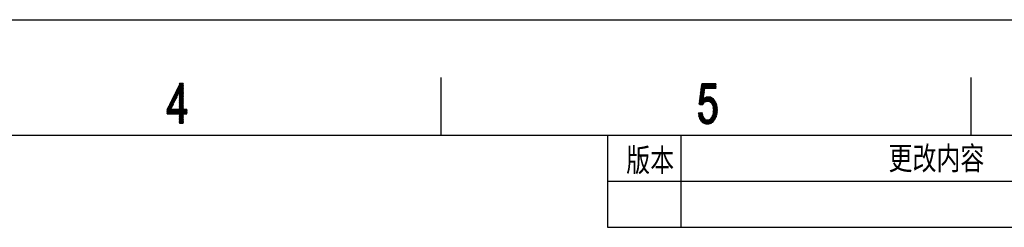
# Model space of a CAD drawing. Header units: millimetres. Extents: x 981 to 1872, y 361 to 991.
# Tile 45 of 62: x 1455 to 1711, y 937 to 991. Entities that reach past the tile are written whole.
import ezdxf

# ---------------------------------------------------------------- set-up
doc = ezdxf.new("R2010")
doc.units = ezdxf.units.MM
doc.header["$LTSCALE"] = 46.2
doc.layers.get('0').update_dxf_attribs({"linetype": 'CONTINUOUS'})
doc.layers.add('1', color=7, linetype='CONTINUOUS')
doc.styles.add('TEXTSTYLE_4', font='txt', dxfattribs={"width": 0.8})

# ---------------------------------------------------------------- blocks, each defined once
blk = doc.blocks.new('*T20')
at = {"color": 0, "linetype": 'ByBlock', "lineweight": -2, "transparency": 16777216}
for p, q in [((0, 0), (234, 0)), ((0, 0), (0, -23.98)), ((19.12, 0), (19.12, -23.98)), ((162, 0), (162, -23.98)), ((198, 0), (198, -23.98)), ((234, 0), (234, -23.98)), ((0, -11.98), (234, -11.98)), ((0, -23.98), (234, -23.98))]:
    blk.add_line(p, q, dxfattribs=at)

msp = doc.modelspace()

# ---------------------------------------------------------------- linework, layer by layer
at = {"linetype": 'Continuous'}
msp.add_line((980.848, 991.369), (1871.848, 991.369), dxfattribs=at)
at = {"layer": '1', "linetype": 'Continuous'}
for p, q in [((1497.143, 974.869), (1493.148, 967.95)), ((1493.148, 967.798), (1497.23, 974.869)), ((1497.239, 974.732), (1493.148, 967.646)), ((1493.148, 967.493), (1497.239, 974.579)), ((1497.239, 974.427), (1493.148, 967.341)), ((1493.277, 968.326), (1497.055, 974.869)), ((1496.967, 974.869), (1493.791, 969.368)), ((1494.305, 970.411), (1496.879, 974.869)), ((1496.791, 974.869), (1494.819, 971.453)), ((1495.333, 972.496), (1496.703, 974.869)), ((1496.615, 974.869), (1495.846, 973.538)), ((1497.239, 972.278), (1496.153, 974.16)), ((1496.173, 974.2), (1497.239, 974.2)), ((1496.193, 974.242), (1497.239, 972.43)), ((1497.239, 974.276), (1496.21, 974.276)), ((1497.239, 972.582), (1496.234, 974.324)), ((1496.248, 974.353), (1497.239, 974.353)), ((1496.274, 974.406), (1497.239, 972.735)), ((1497.239, 974.429), (1496.285, 974.429)), ((1497.239, 972.887), (1496.315, 974.488)), ((1496.323, 974.505), (1497.239, 974.505)), ((1496.337, 972.711), (1497.239, 974.274)), ((1496.355, 974.571), (1497.239, 973.04)), ((1496.36, 974.581), (1496.527, 974.869)), ((1497.239, 974.581), (1496.361, 974.581)), ((1497.239, 973.192), (1496.396, 974.653)), ((1496.398, 974.657), (1497.239, 974.657)), ((1496.436, 974.735), (1497.239, 973.344)), ((1497.239, 974.734), (1496.436, 974.734)), ((1496.473, 974.81), (1497.239, 974.81)), ((1497.239, 973.497), (1496.477, 974.817)), ((1496.535, 974.869), (1497.239, 973.649)), ((1497.239, 973.802), (1496.623, 974.869)), ((1496.711, 974.869), (1497.239, 973.954)), ((1497.239, 974.107), (1496.799, 974.869)), ((1496.887, 974.869), (1497.239, 974.259)), ((1497.239, 974.411), (1496.975, 974.869)), ((1497.063, 974.869), (1497.239, 974.564)), ((1497.239, 974.716), (1497.151, 974.869)), ((1564.348, 976.369), (1564.348, 961.369)), ((1633.691, 974.726), (1631.909, 971.64)), ((1631.935, 971.837), (1633.603, 974.726)), ((1633.515, 974.726), (1631.961, 972.035)), ((1631.987, 972.232), (1633.427, 974.726)), ((1633.339, 974.726), (1632.013, 972.43)), ((1632.039, 972.628), (1633.251, 974.726)), ((1633.163, 974.726), (1632.065, 972.825)), ((1632.092, 973.023), (1633.075, 974.726)), ((1632.987, 974.726), (1632.118, 973.22)), ((1632.144, 973.418), (1632.899, 974.726)), ((1632.811, 974.726), (1632.17, 973.615)), ((1632.196, 973.813), (1632.723, 974.726)), ((1632.635, 974.726), (1632.222, 974.01)), ((1632.243, 974.174), (1635.971, 974.174)), ((1632.243, 974.171), (1632.959, 972.931)), ((1632.248, 974.208), (1632.547, 974.726)), ((1635.971, 974.25), (1632.254, 974.25)), ((1632.977, 973.053), (1632.26, 974.295)), ((1632.264, 974.326), (1635.971, 974.326)), ((1632.459, 974.726), (1632.274, 974.406)), ((1635.971, 974.402), (1632.274, 974.402)), ((1632.276, 974.419), (1632.994, 973.176)), ((1632.284, 974.478), (1635.971, 974.478)), ((1633.011, 973.299), (1632.292, 974.544)), ((1635.971, 974.555), (1632.294, 974.555)), ((1632.3, 974.603), (1632.371, 974.726)), ((1632.304, 974.631), (1635.971, 974.631)), ((1632.309, 974.668), (1633.028, 973.421)), ((1635.971, 974.707), (1632.314, 974.707)), ((1633.074, 973.494), (1632.363, 974.726)), ((1632.451, 974.726), (1633.162, 973.494)), ((1633.25, 973.494), (1632.539, 974.726)), ((1632.627, 974.726), (1633.338, 973.494)), ((1633.426, 973.494), (1632.715, 974.726)), ((1632.803, 974.726), (1633.514, 973.494)), ((1633.602, 973.494), (1632.891, 974.726)), ((1632.979, 974.726), (1633.69, 973.494)), ((1633.067, 973.494), (1633.779, 974.726)), ((1633.778, 973.494), (1633.067, 974.726)), ((1633.155, 974.726), (1633.866, 973.494)), ((1633.867, 974.725), (1633.155, 973.494)), ((1633.243, 973.494), (1633.955, 974.726)), ((1633.954, 973.494), (1633.243, 974.726)), ((1633.331, 974.726), (1634.042, 973.494)), ((1634.043, 974.725), (1633.331, 973.494)), ((1633.419, 973.494), (1634.131, 974.726)), ((1634.13, 973.494), (1633.419, 974.726)), ((1634.218, 974.726), (1633.507, 973.494)), ((1633.507, 974.726), (1634.218, 973.494)), ((1634.306, 973.494), (1633.595, 974.726)), ((1633.595, 973.494), (1634.306, 974.725)), ((1634.394, 974.726), (1633.683, 973.494)), ((1633.683, 974.726), (1634.395, 973.494)), ((1633.771, 973.494), (1634.482, 974.726)), ((1634.483, 973.494), (1633.771, 974.726)), ((1634.57, 974.726), (1633.859, 973.494)), ((1633.859, 974.726), (1634.57, 973.494)), ((1633.947, 973.494), (1634.658, 974.726)), ((1634.659, 973.494), (1633.947, 974.726)), ((1634.746, 974.726), (1634.035, 973.494)), ((1634.035, 974.726), (1634.747, 973.494)), ((1634.123, 973.494), (1634.834, 974.726)), ((1634.834, 973.494), (1634.123, 974.726)), ((1634.922, 974.726), (1634.211, 973.494)), ((1634.211, 974.726), (1634.922, 973.494)), ((1634.299, 973.494), (1635.01, 974.726)), ((1635.01, 973.494), (1634.299, 974.726)), ((1635.098, 974.726), (1634.387, 973.494)), ((1634.387, 974.726), (1635.098, 973.494)), ((1634.475, 973.494), (1635.186, 974.726)), ((1635.187, 973.494), (1634.475, 974.726)), ((1635.274, 974.726), (1634.563, 973.494)), ((1634.563, 974.726), (1635.275, 973.494)), ((1634.651, 973.494), (1635.362, 974.726)), ((1635.362, 973.494), (1634.651, 974.726)), ((1635.45, 974.726), (1634.739, 973.494)), ((1634.739, 974.726), (1635.45, 973.494)), ((1634.827, 973.494), (1635.538, 974.726)), ((1635.539, 973.494), (1634.827, 974.726)), ((1635.626, 974.726), (1634.915, 973.494)), ((1634.915, 974.726), (1635.627, 973.494)), ((1635.003, 973.494), (1635.714, 974.726)), ((1635.714, 973.494), (1635.003, 974.726)), ((1635.091, 974.726), (1635.803, 973.494)), ((1635.802, 974.725), (1635.091, 973.494)), ((1635.179, 973.494), (1635.89, 974.726)), ((1635.89, 973.494), (1635.179, 974.726)), ((1635.267, 974.726), (1635.971, 973.506)), ((1635.971, 974.713), (1635.267, 973.494)), ((1635.971, 973.659), (1635.355, 974.726)), ((1635.355, 973.494), (1635.971, 974.561)), ((1635.443, 974.726), (1635.971, 973.811)), ((1635.971, 974.409), (1635.443, 973.494)), ((1635.971, 973.963), (1635.531, 974.726)), ((1635.531, 973.494), (1635.971, 974.256)), ((1635.619, 974.726), (1635.971, 974.116)), ((1635.971, 974.268), (1635.707, 974.726)), ((1635.795, 974.726), (1635.971, 974.421)), ((1635.971, 974.573), (1635.883, 974.726)), ((1702.348, 976.369), (1702.348, 961.369)), ((1493.148, 967.188), (1496.068, 972.245)), ((1494.895, 971.609), (1495.758, 971.609)), ((1494.896, 971.611), (1495.365, 970.799)), ((1495.795, 971.685), (1494.933, 971.685)), ((1495.405, 970.882), (1494.937, 971.693)), ((1494.971, 971.761), (1495.833, 971.761)), ((1494.977, 971.775), (1495.445, 970.965)), ((1495.87, 971.838), (1495.008, 971.838)), ((1495.485, 971.047), (1495.018, 971.857)), ((1495.046, 971.914), (1495.907, 971.914)), ((1495.058, 971.94), (1495.526, 971.13)), ((1495.944, 971.99), (1495.083, 971.99)), ((1495.566, 971.213), (1495.099, 972.022)), ((1495.121, 972.066), (1495.981, 972.066)), ((1495.139, 972.104), (1495.606, 971.296)), ((1496.018, 972.142), (1495.158, 972.142)), ((1495.646, 971.378), (1495.18, 972.186)), ((1495.196, 972.219), (1496.055, 972.219)), ((1495.221, 972.268), (1495.687, 971.461)), ((1496.092, 972.295), (1495.234, 972.295)), ((1495.727, 971.544), (1495.261, 972.351)), ((1495.271, 972.371), (1496.129, 972.371)), ((1495.301, 972.433), (1495.767, 971.627)), ((1496.166, 972.447), (1495.309, 972.447)), ((1495.807, 971.709), (1495.342, 972.515)), ((1495.346, 972.524), (1496.203, 972.524)), ((1495.383, 972.597), (1495.847, 971.792)), ((1496.24, 972.6), (1495.384, 972.6)), ((1495.421, 972.676), (1496.277, 972.676)), ((1495.888, 971.875), (1495.423, 972.68)), ((1496.314, 972.752), (1495.459, 972.752)), ((1495.464, 972.762), (1495.928, 971.958)), ((1495.496, 972.828), (1497.239, 972.828)), ((1495.968, 972.04), (1495.504, 972.844)), ((1497.239, 972.905), (1495.534, 972.905)), ((1495.545, 972.926), (1496.008, 972.123)), ((1495.572, 972.981), (1497.239, 972.981)), ((1496.049, 972.206), (1495.585, 973.009)), ((1497.239, 973.057), (1495.609, 973.057)), ((1495.626, 973.091), (1496.089, 972.289)), ((1495.647, 973.133), (1497.239, 973.133)), ((1496.129, 972.371), (1495.666, 973.173)), ((1497.239, 973.209), (1495.684, 973.209)), ((1495.707, 973.255), (1496.169, 972.454)), ((1495.722, 973.286), (1497.239, 973.286)), ((1496.209, 972.537), (1495.747, 973.337)), ((1497.239, 973.362), (1495.759, 973.362)), ((1495.788, 973.42), (1496.25, 972.62)), ((1495.797, 973.438), (1497.239, 973.438)), ((1496.29, 972.702), (1495.828, 973.502)), ((1497.239, 973.514), (1495.835, 973.514)), ((1495.869, 973.584), (1496.33, 972.785)), ((1495.872, 973.59), (1497.239, 973.59)), ((1497.239, 973.667), (1495.91, 973.667)), ((1497.239, 971.363), (1495.91, 973.666)), ((1495.947, 973.743), (1497.239, 973.743)), ((1495.95, 973.749), (1497.239, 971.515)), ((1497.239, 973.819), (1495.985, 973.819)), ((1497.239, 971.668), (1495.991, 973.831)), ((1496.022, 973.895), (1497.239, 973.895)), ((1496.031, 973.913), (1497.239, 971.82)), ((1497.239, 973.972), (1496.06, 973.972)), ((1497.239, 971.973), (1496.072, 973.995)), ((1496.098, 974.048), (1497.239, 974.048)), ((1496.112, 974.077), (1497.239, 972.125)), ((1497.239, 974.124), (1496.135, 974.124)), ((1497.239, 974.122), (1496.337, 972.559)), ((1496.337, 972.407), (1497.239, 973.97)), ((1497.239, 973.817), (1496.337, 972.254)), ((1496.337, 972.102), (1497.239, 973.665)), ((1497.239, 973.512), (1496.337, 971.949)), ((1496.337, 971.797), (1497.239, 973.36)), ((1497.239, 973.208), (1496.337, 971.645)), ((1496.337, 971.492), (1497.239, 973.055)), ((1497.239, 972.903), (1496.337, 971.34)), ((1496.337, 972.774), (1497.239, 971.211)), ((1497.239, 972.752), (1496.337, 972.752)), ((1496.337, 971.187), (1497.239, 972.75)), ((1496.337, 972.676), (1497.239, 972.676)), ((1497.239, 971.058), (1496.337, 972.621)), ((1497.239, 972.6), (1496.337, 972.6)), ((1497.239, 972.598), (1496.337, 971.035)), ((1496.337, 972.524), (1497.239, 972.524)), ((1496.337, 972.469), (1497.239, 970.906)), ((1497.239, 972.447), (1496.337, 972.447)), ((1496.337, 970.883), (1497.239, 972.446)), ((1496.337, 972.371), (1497.239, 972.371)), ((1497.239, 970.753), (1496.337, 972.317)), ((1497.239, 972.295), (1496.337, 972.295)), ((1497.239, 972.293), (1496.337, 970.73)), ((1496.337, 972.219), (1497.239, 972.219)), ((1496.337, 972.164), (1497.239, 970.601)), ((1497.239, 972.142), (1496.337, 972.142)), ((1496.337, 970.578), (1497.239, 972.141)), ((1496.337, 972.066), (1497.239, 972.066)), ((1497.239, 970.448), (1496.337, 972.012)), ((1497.239, 971.99), (1496.337, 971.99)), ((1497.239, 971.989), (1496.337, 970.425)), ((1496.337, 971.914), (1497.239, 971.914)), ((1496.337, 971.859), (1497.239, 970.296)), ((1497.239, 971.838), (1496.337, 971.838)), ((1496.337, 970.273), (1497.239, 971.836)), ((1496.337, 971.761), (1497.239, 971.761)), ((1497.239, 970.144), (1496.337, 971.707)), ((1497.239, 971.685), (1496.337, 971.685)), ((1497.239, 971.684), (1496.337, 970.121)), ((1496.337, 971.609), (1497.239, 971.609)), ((1632.775, 971.615), (1631.648, 969.664)), ((1631.674, 969.862), (1632.803, 971.816)), ((1632.831, 972.018), (1631.7, 970.059)), ((1631.726, 970.257), (1632.859, 972.219)), ((1632.888, 972.421), (1631.753, 970.454)), ((1631.779, 970.652), (1632.916, 972.622)), ((1632.944, 972.823), (1631.805, 970.849)), ((1631.831, 971.047), (1632.972, 973.025)), ((1633.001, 973.226), (1631.857, 971.245)), ((1631.883, 971.442), (1633.029, 973.427)), ((1632.921, 969.796), (1631.899, 971.566)), ((1631.901, 971.582), (1632.77, 971.582)), ((1632.781, 971.659), (1631.911, 971.659)), ((1631.916, 971.69), (1632.971, 969.862)), ((1631.922, 971.735), (1632.791, 971.735)), ((1633.029, 969.915), (1631.932, 971.814)), ((1632.802, 971.811), (1631.932, 971.811)), ((1631.942, 971.887), (1632.813, 971.887)), ((1631.948, 971.938), (1632.65, 970.724)), ((1632.824, 971.963), (1631.952, 971.963)), ((1631.962, 972.04), (1632.834, 972.04)), ((1632.667, 970.846), (1631.965, 972.062)), ((1632.845, 972.116), (1631.972, 972.116)), ((1631.981, 972.186), (1632.684, 970.969)), ((1631.982, 972.192), (1632.856, 972.192)), ((1632.866, 972.268), (1631.992, 972.268)), ((1632.701, 971.092), (1631.997, 972.31)), ((1632.002, 972.344), (1632.877, 972.344)), ((1632.888, 972.421), (1632.012, 972.421)), ((1632.014, 972.435), (1632.718, 971.214)), ((1632.022, 972.497), (1632.898, 972.497)), ((1632.736, 971.337), (1632.03, 972.559)), ((1632.909, 972.573), (1632.032, 972.573)), ((1632.042, 972.649), (1632.92, 972.649)), ((1632.047, 972.683), (1632.753, 971.459)), ((1632.931, 972.726), (1632.052, 972.726)), ((1632.062, 972.802), (1632.941, 972.802)), ((1632.77, 971.582), (1632.063, 972.807)), ((1632.952, 972.878), (1632.072, 972.878)), ((1632.079, 972.931), (1632.787, 971.705)), ((1632.082, 972.954), (1632.963, 972.954)), ((1632.973, 973.03), (1632.093, 973.03)), ((1632.804, 971.827), (1632.096, 973.055)), ((1632.103, 973.107), (1632.984, 973.107)), ((1632.112, 973.179), (1632.822, 971.95)), ((1632.995, 973.183), (1632.113, 973.183)), ((1632.123, 973.259), (1633.005, 973.259)), ((1632.839, 972.073), (1632.129, 973.303)), ((1633.016, 973.335), (1632.133, 973.335)), ((1632.143, 973.411), (1633.027, 973.411)), ((1632.145, 973.427), (1632.856, 972.195)), ((1633.037, 973.488), (1632.153, 973.488)), ((1632.873, 972.318), (1632.161, 973.551)), ((1632.163, 973.564), (1635.971, 973.564)), ((1635.971, 973.64), (1632.173, 973.64)), ((1632.178, 973.675), (1632.89, 972.44)), ((1632.183, 973.716), (1635.971, 973.716)), ((1635.971, 973.792), (1632.193, 973.792)), ((1632.908, 972.563), (1632.194, 973.799)), ((1632.203, 973.869), (1635.971, 973.869)), ((1632.21, 973.923), (1632.925, 972.686)), ((1635.971, 973.945), (1632.213, 973.945)), ((1632.223, 974.021), (1635.971, 974.021)), ((1632.942, 972.808), (1632.227, 974.047)), ((1635.971, 974.097), (1632.233, 974.097)), ((1635.971, 974.104), (1635.619, 973.494)), ((1635.707, 973.494), (1635.971, 973.951)), ((1635.971, 973.799), (1635.795, 973.494)), ((1635.883, 973.494), (1635.971, 973.646)), ((1635.971, 973.494), (1635.971, 973.494)), ((1495.599, 971.281), (1493.148, 967.036)), ((1493.148, 966.884), (1495.13, 970.317)), ((1494.662, 969.353), (1493.236, 966.883)), ((1493.618, 969.018), (1494.499, 969.018)), ((1494.118, 968.234), (1493.64, 969.062)), ((1494.536, 969.094), (1493.656, 969.094)), ((1493.68, 969.144), (1494.158, 968.317)), ((1493.693, 969.17), (1494.573, 969.17)), ((1494.198, 968.399), (1493.721, 969.226)), ((1494.61, 969.246), (1493.731, 969.246)), ((1493.761, 969.309), (1494.238, 968.482)), ((1493.768, 969.323), (1494.647, 969.323)), ((1494.279, 968.565), (1493.802, 969.391)), ((1494.684, 969.399), (1493.806, 969.399)), ((1493.842, 969.473), (1494.319, 968.648)), ((1493.843, 969.475), (1494.721, 969.475)), ((1494.758, 969.551), (1493.881, 969.551)), ((1494.359, 968.73), (1493.883, 969.555)), ((1493.919, 969.627), (1494.795, 969.627)), ((1493.923, 969.637), (1494.399, 968.813)), ((1494.832, 969.704), (1493.956, 969.704)), ((1494.44, 968.896), (1493.964, 969.72)), ((1493.994, 969.78), (1494.869, 969.78)), ((1494.005, 969.802), (1494.48, 968.979)), ((1494.906, 969.856), (1494.031, 969.856)), ((1494.52, 969.061), (1494.045, 969.884)), ((1494.069, 969.932), (1494.943, 969.932)), ((1494.086, 969.966), (1494.56, 969.144)), ((1494.98, 970.009), (1494.106, 970.009)), ((1494.6, 969.227), (1494.126, 970.049)), ((1494.144, 970.085), (1495.018, 970.085)), ((1494.167, 970.131), (1494.641, 969.31)), ((1495.055, 970.161), (1494.182, 970.161)), ((1494.681, 969.392), (1494.207, 970.213)), ((1494.219, 970.237), (1495.092, 970.237)), ((1494.248, 970.295), (1494.721, 969.475)), ((1495.129, 970.313), (1494.257, 970.313)), ((1494.761, 969.558), (1494.288, 970.377)), ((1494.294, 970.39), (1495.166, 970.39)), ((1494.329, 970.46), (1494.802, 969.641)), ((1495.203, 970.466), (1494.332, 970.466)), ((1494.842, 969.723), (1494.369, 970.542)), ((1494.369, 970.542), (1495.24, 970.542)), ((1495.277, 970.618), (1494.407, 970.618)), ((1494.41, 970.624), (1494.882, 969.806)), ((1494.445, 970.694), (1495.314, 970.694)), ((1494.922, 969.889), (1494.45, 970.706)), ((1495.351, 970.771), (1494.482, 970.771)), ((1494.491, 970.789), (1494.963, 969.972)), ((1494.52, 970.847), (1495.388, 970.847)), ((1495.003, 970.054), (1494.531, 970.871)), ((1495.425, 970.923), (1494.557, 970.923)), ((1494.572, 970.953), (1495.043, 970.137)), ((1494.595, 970.999), (1495.462, 970.999)), ((1495.083, 970.22), (1494.613, 971.035)), ((1495.499, 971.075), (1494.632, 971.075)), ((1494.653, 971.117), (1495.123, 970.303)), ((1494.67, 971.152), (1495.536, 971.152)), ((1495.164, 970.385), (1494.694, 971.2)), ((1495.573, 971.228), (1494.707, 971.228)), ((1494.734, 971.282), (1495.204, 970.468)), ((1494.745, 971.304), (1495.61, 971.304)), ((1495.244, 970.551), (1494.775, 971.364)), ((1495.647, 971.38), (1494.783, 971.38)), ((1494.815, 971.446), (1495.284, 970.634)), ((1494.82, 971.457), (1495.684, 971.457)), ((1495.325, 970.716), (1494.856, 971.528)), ((1495.721, 971.533), (1494.858, 971.533)), ((1497.239, 969.55), (1495.699, 966.883)), ((1495.787, 966.883), (1497.239, 969.398)), ((1497.239, 969.245), (1495.875, 966.883)), ((1495.963, 966.883), (1497.239, 969.093)), ((1496.337, 971.554), (1497.239, 969.991)), ((1497.239, 971.533), (1496.337, 971.533)), ((1496.337, 969.968), (1497.239, 971.531)), ((1496.337, 971.457), (1497.239, 971.457)), ((1497.239, 969.839), (1496.337, 971.402)), ((1497.239, 971.38), (1496.337, 971.38)), ((1497.239, 971.379), (1496.337, 969.816)), ((1496.337, 971.304), (1497.239, 971.304)), ((1496.337, 971.25), (1497.239, 969.686)), ((1497.239, 971.228), (1496.337, 971.228)), ((1496.337, 969.663), (1497.239, 971.227)), ((1496.337, 971.152), (1497.239, 971.152)), ((1497.239, 969.534), (1496.337, 971.097)), ((1497.239, 971.075), (1496.337, 971.075)), ((1497.239, 971.074), (1496.337, 969.511)), ((1496.337, 970.999), (1497.239, 970.999)), ((1496.337, 970.945), (1497.239, 969.382)), ((1497.239, 970.923), (1496.337, 970.923)), ((1496.337, 969.359), (1497.239, 970.922)), ((1496.337, 970.847), (1497.239, 970.847)), ((1497.239, 969.229), (1496.337, 970.792)), ((1497.239, 970.771), (1496.337, 970.771)), ((1497.239, 970.769), (1496.337, 969.206)), ((1496.337, 970.694), (1497.239, 970.694)), ((1496.337, 970.64), (1497.239, 969.077)), ((1497.239, 970.618), (1496.337, 970.618)), ((1496.337, 969.054), (1497.239, 970.617)), ((1496.337, 970.542), (1497.239, 970.542)), ((1497.239, 968.924), (1496.337, 970.487)), ((1497.239, 970.466), (1496.337, 970.466)), ((1497.239, 970.465), (1496.337, 968.901)), ((1496.337, 970.39), (1497.239, 970.39)), ((1496.337, 970.335), (1497.239, 968.772)), ((1497.239, 970.313), (1496.337, 970.313)), ((1496.337, 968.749), (1497.239, 970.312)), ((1496.337, 970.237), (1497.239, 970.237)), ((1497.239, 968.619), (1496.337, 970.183)), ((1497.239, 970.161), (1496.337, 970.161)), ((1497.239, 970.16), (1496.337, 968.597)), ((1496.337, 970.085), (1497.239, 970.085)), ((1496.337, 970.03), (1497.239, 968.467)), ((1497.239, 970.009), (1496.337, 970.009)), ((1496.337, 968.444), (1497.239, 970.007)), ((1496.337, 969.932), (1497.239, 969.932)), ((1497.239, 968.315), (1496.337, 969.878)), ((1497.239, 969.856), (1496.337, 969.856)), ((1497.239, 969.855), (1496.337, 968.292)), ((1496.337, 969.78), (1497.239, 969.78)), ((1496.337, 969.725), (1497.239, 968.162)), ((1497.239, 969.704), (1496.337, 969.704)), ((1496.337, 968.139), (1497.239, 969.703)), ((1496.337, 969.627), (1497.239, 969.627)), ((1497.89, 966.883), (1496.337, 969.573)), ((1497.239, 969.551), (1496.337, 969.551)), ((1496.337, 969.475), (1497.239, 969.475)), ((1496.337, 969.42), (1497.802, 966.883)), ((1497.239, 969.399), (1496.337, 969.399)), ((1496.337, 969.323), (1497.239, 969.323)), ((1497.714, 966.883), (1496.337, 969.268)), ((1497.239, 969.246), (1496.337, 969.246)), ((1496.337, 969.17), (1497.239, 969.17)), ((1496.337, 969.116), (1497.626, 966.883)), ((1497.239, 969.094), (1496.337, 969.094)), ((1496.337, 969.018), (1497.239, 969.018)), ((1631.605, 969.332), (1631.604, 969.333)), ((1632.601, 969.372), (1631.61, 969.372)), ((1631.62, 969.448), (1632.658, 969.448)), ((1631.621, 969.457), (1631.703, 969.314)), ((1631.622, 969.467), (1632.746, 971.414)), ((1632.718, 971.212), (1631.63, 969.327)), ((1632.716, 969.525), (1631.63, 969.525)), ((1631.802, 969.296), (1631.637, 969.581)), ((1631.64, 969.601), (1632.773, 969.601)), ((1632.831, 969.677), (1631.65, 969.677)), ((1631.654, 969.705), (1631.901, 969.277)), ((1631.66, 969.753), (1632.888, 969.753)), ((1632.946, 969.829), (1631.67, 969.829)), ((1631.999, 969.259), (1631.67, 969.829)), ((1631.68, 969.906), (1633.004, 969.906)), ((1631.686, 969.953), (1632.098, 969.241)), ((1633.214, 969.982), (1631.69, 969.982)), ((1631.7, 970.058), (1633.423, 970.058)), ((1632.196, 969.222), (1631.703, 970.077)), ((1631.709, 969.313), (1632.69, 971.011)), ((1633.632, 970.134), (1631.71, 970.134)), ((1631.719, 970.201), (1632.295, 969.204)), ((1631.72, 970.211), (1635.744, 970.211)), ((1635.704, 970.287), (1631.73, 970.287)), ((1632.394, 969.186), (1631.735, 970.325)), ((1631.74, 970.363), (1635.663, 970.363)), ((1635.601, 970.439), (1631.75, 970.439)), ((1631.752, 970.45), (1632.472, 969.202)), ((1631.761, 970.515), (1635.532, 970.515)), ((1632.522, 969.268), (1631.768, 970.574)), ((1635.464, 970.592), (1631.771, 970.592)), ((1631.781, 970.668), (1635.396, 970.668)), ((1631.785, 970.698), (1632.572, 969.334)), ((1632.662, 970.81), (1631.789, 969.298)), ((1632.652, 970.744), (1631.791, 970.744)), ((1631.8, 969.296), (1632.543, 969.296)), ((1632.622, 969.4), (1631.801, 970.822)), ((1631.801, 970.82), (1632.663, 970.82)), ((1632.674, 970.896), (1631.811, 970.896)), ((1631.817, 970.946), (1632.672, 969.466)), ((1631.821, 970.973), (1632.684, 970.973)), ((1632.695, 971.049), (1631.831, 971.049)), ((1632.721, 969.532), (1631.834, 971.07)), ((1631.841, 971.125), (1632.706, 971.125)), ((1631.85, 971.194), (1632.771, 969.598)), ((1632.717, 971.201), (1631.851, 971.201)), ((1631.861, 971.277), (1632.727, 971.277)), ((1632.821, 969.664), (1631.866, 971.318)), ((1631.868, 969.283), (1632.69, 970.706)), ((1632.738, 971.354), (1631.871, 971.354)), ((1631.881, 971.43), (1632.749, 971.43)), ((1631.883, 971.442), (1632.871, 969.73)), ((1632.759, 971.506), (1631.891, 971.506)), ((1632.842, 970.817), (1631.948, 969.268)), ((1632.027, 969.254), (1632.994, 970.928)), ((1633.146, 971.039), (1632.107, 969.239)), ((1632.186, 969.224), (1633.298, 971.149)), ((1632.486, 969.22), (1632.21, 969.22)), ((1633.407, 971.186), (1632.266, 969.209)), ((1632.345, 969.195), (1633.508, 971.209)), ((1633.61, 971.233), (1632.424, 969.18)), ((1632.669, 970.691), (1633.101, 969.941)), ((1632.698, 969.501), (1633.711, 971.256)), ((1633.174, 969.968), (1632.731, 970.736)), ((1635.327, 970.744), (1632.741, 970.744)), ((1632.792, 970.781), (1633.247, 969.994)), ((1632.846, 970.82), (1635.259, 970.82)), ((1633.32, 970.02), (1632.854, 970.826)), ((1632.916, 970.871), (1633.392, 970.047)), ((1635.19, 970.896), (1632.951, 970.896)), ((1633.465, 970.073), (1632.978, 970.917)), ((1633.813, 971.28), (1633.024, 969.913)), ((1633.04, 970.962), (1633.538, 970.1)), ((1633.055, 970.973), (1635.069, 970.973)), ((1633.611, 970.126), (1633.102, 971.007)), ((1633.135, 969.953), (1633.915, 971.304)), ((1634.939, 971.049), (1633.16, 971.049)), ((1633.164, 971.052), (1633.683, 970.153)), ((1633.756, 970.179), (1633.226, 971.097)), ((1634.016, 971.327), (1633.246, 969.994)), ((1633.264, 971.125), (1634.809, 971.125)), ((1633.288, 971.142), (1633.845, 970.178)), ((1633.947, 970.152), (1633.357, 971.174)), ((1633.358, 970.034), (1634.099, 971.319)), ((1633.435, 971.192), (1634.05, 970.126)), ((1634.179, 971.305), (1633.469, 970.075)), ((1634.679, 971.201), (1633.473, 971.201)), ((1634.153, 970.101), (1633.513, 971.21)), ((1633.581, 970.115), (1634.259, 971.291)), ((1633.59, 971.228), (1634.256, 970.075)), ((1634.359, 970.049), (1633.668, 971.246)), ((1634.339, 971.277), (1633.692, 970.156)), ((1633.745, 971.264), (1634.497, 969.963)), ((1633.799, 970.189), (1634.419, 971.263)), ((1633.802, 971.277), (1634.336, 971.277)), ((1634.694, 969.774), (1633.823, 971.282)), ((1634.499, 971.249), (1633.876, 970.17)), ((1633.901, 971.3), (1634.891, 969.586)), ((1633.953, 970.151), (1634.579, 971.235)), ((1636.275, 967.34), (1633.978, 971.318)), ((1635.784, 970.134), (1634.019, 970.134)), ((1634.656, 971.215), (1634.03, 970.132)), ((1634.062, 971.325), (1636.285, 967.476)), ((1634.107, 970.112), (1634.721, 971.177)), ((1636.295, 967.611), (1634.16, 971.308)), ((1634.787, 971.138), (1634.184, 970.093)), ((1634.258, 971.291), (1636.304, 967.747)), ((1634.261, 970.074), (1634.853, 971.1)), ((1634.322, 970.058), (1635.824, 970.058)), ((1634.919, 971.061), (1634.337, 970.054)), ((1636.314, 967.883), (1634.356, 971.274)), ((1634.414, 970.035), (1634.984, 971.022)), ((1634.454, 971.257), (1636.308, 968.045)), ((1635.05, 970.984), (1634.474, 969.985)), ((1635.865, 969.982), (1634.477, 969.982)), ((1634.53, 969.931), (1635.116, 970.945)), ((1636.294, 968.222), (1634.552, 971.24)), ((1634.557, 969.906), (1635.905, 969.906)), ((1635.181, 970.907), (1634.587, 969.877)), ((1635.945, 969.829), (1634.636, 969.829)), ((1634.644, 969.823), (1635.235, 970.847)), ((1634.653, 971.217), (1636.28, 968.398)), ((1635.288, 970.787), (1634.7, 969.768)), ((1634.716, 969.753), (1635.986, 969.753)), ((1634.757, 969.714), (1635.342, 970.727)), ((1636.267, 968.575), (1634.786, 971.139)), ((1636.025, 969.677), (1634.795, 969.677)), ((1635.396, 970.668), (1634.814, 969.66)), ((1634.87, 969.605), (1635.449, 970.608)), ((1634.875, 969.601), (1636.045, 969.601)), ((1634.919, 971.061), (1636.253, 968.751)), ((1635.503, 970.548), (1634.926, 969.549)), ((1636.066, 969.525), (1634.936, 969.525)), ((1634.963, 969.462), (1635.556, 970.489)), ((1634.968, 969.452), (1636.266, 967.204)), ((1634.969, 969.448), (1636.086, 969.448)), ((1635.61, 970.429), (1635.001, 969.375)), ((1636.107, 969.372), (1635.002, 969.372)), ((1635.036, 969.296), (1636.127, 969.296)), ((1635.039, 969.288), (1635.662, 970.366)), ((1636.217, 968.965), (1635.052, 970.983)), ((1636.148, 969.22), (1635.069, 969.22)), ((1635.704, 970.287), (1635.077, 969.201)), ((1635.102, 969.144), (1636.169, 969.144)), ((1635.115, 969.114), (1635.746, 970.207)), ((1636.189, 969.067), (1635.135, 969.067)), ((1635.788, 970.128), (1635.152, 969.027)), ((1635.189, 970.898), (1636.139, 969.252)), ((1635.19, 968.94), (1635.83, 970.048)), ((1635.872, 969.969), (1635.228, 968.853)), ((1635.256, 968.75), (1635.914, 969.889)), ((1635.956, 969.809), (1635.27, 968.622)), ((1635.284, 968.494), (1635.998, 969.73)), ((1636.034, 969.64), (1635.299, 968.366)), ((1635.313, 968.238), (1636.063, 969.537)), ((1636.203, 969.017), (1635.326, 967.498)), ((1636.091, 969.433), (1635.327, 968.11)), ((1635.341, 967.982), (1636.119, 969.329)), ((1635.346, 967.685), (1636.175, 969.121)), ((1636.147, 969.225), (1635.355, 967.854)), ((1636.062, 969.538), (1635.436, 970.623)), ((1498.232, 968.027), (1493.148, 968.027)), ((1493.148, 967.951), (1498.232, 967.951)), ((1493.148, 967.932), (1493.754, 966.883)), ((1498.232, 967.875), (1493.148, 967.875)), ((1493.148, 967.798), (1498.232, 967.798)), ((1493.666, 966.883), (1493.148, 967.779)), ((1498.232, 967.722), (1493.148, 967.722)), ((1493.148, 967.646), (1498.232, 967.646)), ((1493.148, 967.627), (1493.578, 966.883)), ((1498.232, 967.57), (1493.148, 967.57)), ((1493.148, 967.493), (1498.232, 967.493)), ((1493.49, 966.883), (1493.148, 967.475)), ((1498.232, 967.417), (1493.148, 967.417)), ((1493.148, 967.341), (1498.232, 967.341)), ((1493.148, 967.322), (1493.402, 966.883)), ((1498.232, 967.265), (1493.148, 967.265)), ((1493.148, 967.189), (1498.232, 967.189)), ((1493.314, 966.883), (1493.148, 967.17)), ((1498.232, 967.112), (1493.148, 967.112)), ((1493.148, 967.036), (1498.232, 967.036)), ((1493.148, 967.017), (1493.226, 966.883)), ((1498.232, 966.96), (1493.148, 966.96)), ((1493.148, 966.884), (1498.232, 966.884)), ((1493.842, 966.883), (1493.153, 968.075)), ((1493.167, 968.103), (1494.054, 968.103)), ((1493.194, 968.157), (1493.93, 966.883)), ((1494.091, 968.179), (1493.205, 968.179)), ((1494.018, 966.883), (1493.234, 968.24)), ((1493.242, 968.256), (1494.128, 968.256)), ((1493.275, 968.322), (1494.106, 966.883)), ((1494.165, 968.332), (1493.28, 968.332)), ((1494.194, 966.883), (1493.316, 968.404)), ((1493.317, 968.408), (1494.203, 968.408)), ((1493.324, 966.883), (1494.193, 968.389)), ((1494.24, 968.484), (1493.355, 968.484)), ((1493.356, 968.486), (1494.282, 966.883)), ((1493.393, 968.56), (1494.277, 968.56)), ((1494.37, 966.883), (1493.397, 968.569)), ((1494.094, 968.065), (1493.412, 966.883)), ((1494.314, 968.637), (1493.43, 968.637)), ((1493.437, 968.651), (1494.458, 966.883)), ((1493.468, 968.713), (1494.351, 968.713)), ((1494.546, 966.883), (1493.478, 968.733)), ((1493.5, 966.883), (1494.182, 968.065)), ((1494.388, 968.789), (1493.505, 968.789)), ((1493.518, 968.815), (1494.634, 966.883)), ((1493.543, 968.865), (1494.425, 968.865)), ((1494.037, 968.068), (1493.559, 968.897)), ((1494.462, 968.942), (1493.58, 968.942)), ((1494.27, 968.065), (1493.588, 966.883)), ((1493.599, 968.98), (1494.078, 968.151)), ((1493.676, 966.883), (1494.358, 968.065)), ((1494.446, 968.065), (1493.764, 966.883)), ((1493.852, 966.883), (1494.534, 968.065)), ((1494.622, 968.065), (1493.94, 966.883)), ((1494.028, 966.883), (1494.71, 968.065)), ((1494.722, 966.883), (1494.04, 968.065)), ((1494.798, 968.065), (1494.116, 966.883)), ((1494.128, 968.065), (1494.81, 966.883)), ((1494.203, 966.883), (1494.886, 968.065)), ((1494.898, 966.883), (1494.215, 968.065)), ((1494.974, 968.065), (1494.292, 966.883)), ((1494.304, 968.065), (1494.986, 966.883)), ((1494.379, 966.883), (1495.062, 968.065)), ((1495.074, 966.883), (1494.392, 968.065)), ((1495.15, 968.065), (1494.467, 966.883)), ((1494.479, 968.065), (1495.162, 966.883)), ((1494.555, 966.883), (1495.238, 968.065)), ((1495.25, 966.883), (1494.568, 968.065)), ((1495.326, 968.065), (1494.643, 966.883)), ((1494.656, 968.065), (1495.338, 966.883)), ((1494.731, 966.883), (1495.414, 968.065)), ((1495.426, 966.883), (1494.744, 968.065)), ((1495.502, 968.065), (1494.819, 966.883)), ((1494.832, 968.065), (1495.514, 966.883)), ((1494.907, 966.883), (1495.59, 968.065)), ((1495.602, 966.883), (1494.92, 968.065)), ((1495.678, 968.065), (1494.995, 966.883)), ((1495.008, 968.065), (1495.69, 966.883)), ((1495.083, 966.883), (1495.766, 968.065)), ((1495.778, 966.883), (1495.096, 968.065)), ((1495.854, 968.065), (1495.171, 966.883)), ((1495.184, 968.065), (1495.866, 966.883)), ((1495.259, 966.883), (1495.942, 968.065)), ((1495.954, 966.883), (1495.271, 968.065)), ((1496.03, 968.065), (1495.347, 966.883)), ((1495.36, 968.065), (1496.042, 966.883)), ((1495.435, 966.883), (1496.118, 968.065)), ((1496.13, 966.883), (1495.448, 968.065)), ((1496.206, 968.065), (1495.523, 966.883)), ((1495.536, 968.065), (1496.218, 966.883)), ((1495.611, 966.883), (1496.294, 968.065)), ((1496.306, 966.883), (1495.624, 968.065)), ((1495.712, 968.065), (1497.239, 965.418)), ((1497.239, 965.571), (1495.8, 968.065)), ((1495.888, 968.065), (1497.239, 965.723)), ((1497.239, 965.876), (1495.976, 968.065)), ((1497.239, 968.941), (1496.051, 966.883)), ((1496.064, 968.065), (1497.239, 966.028)), ((1496.139, 966.883), (1497.239, 968.788)), ((1497.239, 966.181), (1496.152, 968.065)), ((1497.239, 968.636), (1496.227, 966.883)), ((1496.24, 968.065), (1497.239, 966.333)), ((1496.315, 966.883), (1497.239, 968.483)), ((1497.239, 966.485), (1496.328, 968.065)), ((1497.538, 966.883), (1496.337, 968.963)), ((1497.239, 968.942), (1496.337, 968.942)), ((1496.337, 968.865), (1497.239, 968.865)), ((1496.337, 968.811), (1497.45, 966.883)), ((1497.239, 968.789), (1496.337, 968.789)), ((1496.337, 968.713), (1497.239, 968.713)), ((1497.362, 966.883), (1496.337, 968.658)), ((1497.239, 968.637), (1496.337, 968.637)), ((1496.337, 968.56), (1497.239, 968.56)), ((1496.337, 968.506), (1497.274, 966.883)), ((1497.239, 968.484), (1496.337, 968.484)), ((1496.337, 968.408), (1497.239, 968.408)), ((1497.239, 966.79), (1496.337, 968.353)), ((1497.239, 968.332), (1496.337, 968.332)), ((1497.239, 968.331), (1496.337, 966.768)), ((1496.337, 968.256), (1497.239, 968.256)), ((1496.337, 968.201), (1497.239, 966.638)), ((1496.337, 966.616), (1497.239, 968.179)), ((1497.239, 968.179), (1496.337, 968.179)), ((1496.337, 968.103), (1497.239, 968.103)), ((1497.261, 968.065), (1496.337, 966.463)), ((1496.337, 966.311), (1497.349, 968.065)), ((1497.437, 968.065), (1496.337, 966.158)), ((1496.337, 966.006), (1497.525, 968.065)), ((1497.613, 968.065), (1496.337, 965.854)), ((1496.337, 965.701), (1497.701, 968.065)), ((1497.789, 968.065), (1496.337, 965.549)), ((1496.337, 965.396), (1497.877, 968.065)), ((1497.239, 965.266), (1496.337, 966.829)), ((1497.239, 966.808), (1496.337, 966.808)), ((1497.239, 966.807), (1496.337, 965.244)), ((1496.337, 966.731), (1497.239, 966.731)), ((1496.337, 966.677), (1497.239, 965.114)), ((1496.337, 965.092), (1497.239, 966.655)), ((1497.239, 966.655), (1496.337, 966.655)), ((1496.337, 966.579), (1497.239, 966.579)), ((1497.239, 964.961), (1496.337, 966.524)), ((1497.239, 966.503), (1496.337, 966.503)), ((1497.239, 966.502), (1496.337, 964.939)), ((1497.965, 968.065), (1497.283, 966.883)), ((1497.296, 968.065), (1497.978, 966.883)), ((1497.371, 966.883), (1498.053, 968.065)), ((1498.066, 966.883), (1497.384, 968.065)), ((1498.141, 968.065), (1497.459, 966.883)), ((1497.472, 968.065), (1498.154, 966.883)), ((1497.547, 966.883), (1498.229, 968.065)), ((1498.232, 966.9), (1497.56, 968.065)), ((1498.232, 967.917), (1497.635, 966.883)), ((1497.648, 968.065), (1498.232, 967.052)), ((1497.723, 966.883), (1498.232, 967.765)), ((1498.232, 967.205), (1497.736, 968.065)), ((1498.232, 967.612), (1497.811, 966.883)), ((1497.824, 968.065), (1498.232, 967.357)), ((1497.899, 966.883), (1498.232, 967.46)), ((1498.232, 967.51), (1497.912, 968.065)), ((1498.232, 967.307), (1497.987, 966.883)), ((1498, 968.065), (1498.232, 967.662)), ((1498.075, 966.883), (1498.232, 967.155)), ((1498.232, 967.815), (1498.088, 968.065)), ((1498.232, 967.003), (1498.163, 966.883)), ((1498.176, 968.065), (1498.232, 967.967)), ((1632.421, 967.086), (1631.449, 967.086)), ((1631.455, 967.043), (1631.503, 967.126)), ((1631.46, 967.01), (1632.437, 967.01)), ((1631.463, 966.986), (1632.967, 964.382)), ((1632.452, 966.933), (1631.471, 966.933)), ((1631.598, 967.138), (1631.473, 966.922)), ((1633.09, 964.322), (1631.473, 967.123)), ((1631.482, 966.857), (1632.467, 966.857)), ((1631.491, 966.8), (1631.692, 967.149)), ((1632.844, 964.442), (1631.493, 966.782)), ((1632.483, 966.781), (1631.493, 966.781)), ((1631.504, 966.705), (1632.498, 966.705)), ((1631.787, 967.161), (1631.508, 966.678)), ((1632.513, 966.629), (1631.515, 966.629)), ((1631.523, 966.578), (1632.722, 964.502)), ((1631.526, 966.557), (1631.881, 967.172)), ((1631.527, 966.552), (1632.529, 966.552)), ((1632.544, 966.476), (1631.538, 966.476)), ((1631.976, 967.183), (1631.544, 966.435)), ((1631.555, 967.133), (1633.205, 964.275)), ((1631.561, 966.313), (1632.071, 967.195)), ((1632.165, 967.206), (1631.592, 966.213)), ((1631.624, 966.117), (1632.26, 967.218)), ((1633.301, 964.261), (1631.637, 967.142)), ((1632.354, 967.229), (1631.657, 966.021)), ((1631.689, 965.925), (1632.405, 967.165)), ((1631.719, 967.152), (1633.396, 964.248)), ((1632.428, 967.052), (1631.722, 965.829)), ((1631.755, 965.733), (1632.451, 966.939)), ((1632.474, 966.826), (1631.787, 965.637)), ((1631.799, 967.162), (1632.406, 967.162)), ((1633.492, 964.234), (1631.802, 967.162)), ((1631.825, 965.551), (1632.496, 966.713)), ((1632.519, 966.6), (1631.871, 965.477)), ((1631.884, 967.172), (1633.588, 964.221)), ((1631.916, 965.403), (1632.542, 966.487)), ((1633.684, 964.207), (1631.966, 967.182)), ((1632.048, 967.192), (1632.834, 965.832)), ((1632.541, 966.492), (1632.131, 967.202)), ((1632.213, 967.212), (1632.494, 966.726)), ((1632.447, 966.96), (1632.295, 967.222)), ((1632.377, 967.232), (1632.399, 967.194)), ((1636.292, 968.256), (1633.96, 964.219)), ((1634.059, 964.237), (1636.302, 968.122)), ((1636.313, 967.988), (1634.158, 964.256)), ((1634.256, 964.274), (1636.31, 967.832)), ((1636.298, 967.658), (1634.355, 964.292)), ((1634.453, 964.311), (1636.286, 967.484)), ((1636.273, 967.31), (1634.552, 964.329)), ((1634.689, 964.414), (1636.261, 967.136)), ((1636.232, 966.934), (1634.832, 964.508)), ((1634.974, 964.602), (1636.171, 966.676)), ((1634.999, 966.17), (1636.281, 968.391)), ((1635.116, 966.452), (1635.708, 965.427)), ((1636.124, 966.476), (1635.126, 966.476)), ((1635.752, 965.502), (1635.153, 966.541)), ((1635.157, 966.552), (1636.142, 966.552)), ((1635.168, 968.991), (1636.21, 968.991)), ((1635.189, 966.63), (1635.79, 965.589)), ((1636.16, 966.629), (1635.189, 966.629)), ((1636.23, 968.915), (1635.201, 968.915)), ((1635.221, 966.705), (1636.178, 966.705)), ((1636.27, 968.525), (1635.223, 966.71)), ((1635.828, 965.675), (1635.226, 966.718)), ((1635.234, 968.839), (1636.246, 968.839)), ((1636.256, 967.069), (1635.234, 968.839)), ((1636.196, 966.781), (1635.248, 966.781)), ((1635.253, 966.824), (1635.866, 965.762)), ((1636.252, 968.762), (1635.255, 968.762)), ((1635.256, 966.857), (1636.214, 966.857)), ((1635.263, 968.686), (1636.258, 968.686)), ((1635.265, 966.936), (1636.26, 968.659)), ((1636.232, 966.933), (1635.265, 966.933)), ((1635.904, 965.849), (1635.267, 966.953)), ((1635.27, 968.624), (1636.236, 966.951)), ((1636.264, 968.61), (1635.272, 968.61)), ((1635.273, 967.01), (1636.25, 967.01)), ((1635.28, 968.534), (1636.27, 968.534)), ((1636.257, 967.086), (1635.281, 967.086)), ((1635.281, 967.081), (1635.942, 965.935)), ((1636.249, 968.793), (1635.285, 967.123)), ((1636.276, 968.458), (1635.288, 968.458)), ((1635.289, 967.162), (1636.263, 967.162)), ((1636.21, 966.843), (1635.291, 968.435)), ((1635.98, 966.022), (1635.294, 967.21)), ((1635.297, 968.381), (1636.282, 968.381)), ((1636.268, 967.238), (1635.298, 967.238)), ((1635.305, 967.31), (1636.231, 968.914)), ((1636.288, 968.305), (1635.305, 968.305)), ((1635.306, 967.314), (1636.273, 967.314)), ((1635.308, 967.338), (1636.018, 966.108)), ((1635.312, 968.247), (1636.185, 966.734)), ((1635.314, 968.229), (1636.294, 968.229)), ((1636.279, 967.391), (1635.314, 967.391)), ((1636.3, 968.153), (1635.322, 968.153)), ((1635.322, 967.467), (1636.284, 967.467)), ((1636.056, 966.195), (1635.322, 967.466)), ((1636.29, 967.543), (1635.33, 967.543)), ((1635.331, 968.077), (1636.306, 968.077)), ((1636.159, 966.626), (1635.333, 968.058)), ((1635.336, 967.595), (1636.083, 966.302)), ((1636.312, 968), (1635.339, 968)), ((1635.339, 967.619), (1636.295, 967.619)), ((1635.347, 967.924), (1636.317, 967.924)), ((1636.301, 967.696), (1635.347, 967.696)), ((1636.108, 966.41), (1635.35, 967.723)), ((1635.354, 967.869), (1636.134, 966.518)), ((1635.355, 967.772), (1636.306, 967.772)), ((1636.311, 967.848), (1635.356, 967.848)), ((1496.337, 966.427), (1497.239, 966.427)), ((1496.337, 966.372), (1497.239, 964.809)), ((1496.337, 964.787), (1497.239, 966.35)), ((1497.239, 966.35), (1496.337, 966.35)), ((1496.337, 966.274), (1497.239, 966.274)), ((1497.239, 964.656), (1496.337, 966.22)), ((1497.239, 966.198), (1496.337, 964.634)), ((1497.239, 966.198), (1496.337, 966.198)), ((1496.337, 966.122), (1497.239, 966.122)), ((1496.337, 966.067), (1497.239, 964.504)), ((1496.337, 964.482), (1497.239, 966.045)), ((1497.239, 966.045), (1496.337, 966.045)), ((1496.337, 965.969), (1497.239, 965.969)), ((1497.229, 964.369), (1496.337, 965.915)), ((1497.239, 965.893), (1496.337, 965.893)), ((1496.337, 965.817), (1497.239, 965.817)), ((1496.337, 965.762), (1497.141, 964.369)), ((1497.239, 965.741), (1496.337, 965.741)), ((1496.337, 965.664), (1497.239, 965.664)), ((1497.053, 964.369), (1496.337, 965.61)), ((1497.239, 965.588), (1496.337, 965.588)), ((1496.337, 965.512), (1497.239, 965.512)), ((1496.337, 965.457), (1496.965, 964.369)), ((1497.239, 965.436), (1496.337, 965.436)), ((1496.337, 965.36), (1497.239, 965.36)), ((1496.877, 964.369), (1496.337, 965.305)), ((1497.239, 965.283), (1496.337, 965.283)), ((1496.337, 965.207), (1497.239, 965.207)), ((1496.337, 965.152), (1496.789, 964.369)), ((1497.239, 965.131), (1496.337, 965.131)), ((1496.337, 965.055), (1497.239, 965.055)), ((1496.701, 964.369), (1496.337, 965)), ((1497.239, 964.978), (1496.337, 964.978)), ((1496.337, 964.902), (1497.239, 964.902)), ((1496.337, 964.848), (1496.613, 964.369)), ((1497.239, 964.826), (1496.337, 964.826)), ((1496.337, 964.75), (1497.239, 964.75)), ((1496.525, 964.369), (1496.337, 964.695)), ((1497.239, 964.674), (1496.337, 964.674)), ((1496.337, 964.597), (1497.239, 964.597)), ((1496.337, 964.543), (1496.437, 964.369)), ((1497.239, 964.521), (1496.337, 964.521)), ((1496.337, 964.445), (1497.239, 964.445)), ((1496.349, 964.369), (1496.337, 964.39)), ((1497.239, 964.369), (1496.337, 964.369)), ((1497.239, 965.893), (1496.359, 964.369)), ((1496.447, 964.369), (1497.239, 965.74)), ((1497.239, 965.588), (1496.535, 964.369)), ((1496.623, 964.369), (1497.239, 965.436)), ((1497.239, 965.283), (1496.711, 964.369)), ((1496.799, 964.369), (1497.239, 965.131)), ((1497.239, 964.978), (1496.887, 964.369)), ((1496.975, 964.369), (1497.239, 964.826)), ((1497.239, 964.674), (1497.063, 964.369)), ((1497.151, 964.369), (1497.239, 964.521)), ((1631.549, 966.4), (1632.559, 966.4)), ((1632.579, 964.596), (1631.553, 966.374)), ((1632.588, 966.324), (1631.56, 966.324)), ((1631.58, 966.247), (1632.626, 966.247)), ((1632.664, 966.171), (1631.606, 966.171)), ((1631.632, 966.095), (1632.702, 966.095)), ((1631.64, 966.07), (1632.382, 964.784)), ((1632.74, 966.019), (1631.658, 966.019)), ((1631.684, 965.943), (1632.778, 965.943)), ((1632.817, 965.866), (1631.709, 965.866)), ((1631.735, 965.79), (1632.855, 965.79)), ((1632.912, 965.714), (1631.761, 965.714)), ((1632.186, 964.973), (1631.766, 965.7)), ((1631.787, 965.638), (1633, 965.638)), ((1633.087, 965.562), (1631.819, 965.562)), ((1631.865, 965.485), (1633.174, 965.485)), ((1633.262, 965.409), (1631.912, 965.409)), ((1631.958, 965.333), (1633.467, 965.333)), ((1632.564, 966.374), (1631.961, 965.328)), ((1633.777, 965.257), (1632.005, 965.257)), ((1632.006, 965.254), (1632.604, 966.29)), ((1632.645, 966.209), (1632.051, 965.18)), ((1632.051, 965.18), (1635.524, 965.18)), ((1632.097, 965.106), (1632.686, 966.127)), ((1635.467, 965.104), (1632.097, 965.104)), ((1632.727, 966.045), (1632.142, 965.032)), ((1632.144, 965.028), (1635.41, 965.028)), ((1632.192, 964.967), (1632.768, 965.964)), ((1635.353, 964.952), (1632.208, 964.952)), ((1632.809, 965.882), (1632.249, 964.912)), ((1632.287, 964.876), (1635.296, 964.876)), ((1632.305, 964.858), (1632.85, 965.801)), ((1632.896, 965.728), (1632.362, 964.804)), ((1635.239, 964.799), (1632.367, 964.799)), ((1632.419, 964.75), (1632.954, 965.677)), ((1632.446, 964.723), (1635.157, 964.723)), ((1633.013, 965.626), (1632.475, 964.695)), ((1635.041, 964.647), (1632.526, 964.647)), ((1632.532, 964.641), (1633.071, 965.575)), ((1633.13, 965.524), (1632.589, 964.587)), ((1632.605, 964.571), (1634.926, 964.571)), ((1632.648, 964.538), (1633.188, 965.473)), ((1633.247, 965.422), (1632.717, 964.504)), ((1634.811, 964.495), (1632.737, 964.495)), ((1632.786, 964.471), (1633.306, 965.372)), ((1633.383, 965.353), (1632.854, 964.437)), ((1632.891, 965.732), (1633.78, 964.193)), ((1632.892, 964.418), (1634.695, 964.418)), ((1632.923, 964.403), (1633.461, 965.334)), ((1633.538, 965.316), (1632.992, 964.37)), ((1634.58, 964.342), (1633.048, 964.342)), ((1633.06, 964.336), (1633.615, 965.297)), ((1633.864, 964.201), (1633.069, 965.577)), ((1633.692, 965.278), (1633.129, 964.303)), ((1633.201, 964.276), (1633.769, 965.259)), ((1633.246, 965.423), (1633.943, 964.215)), ((1633.268, 964.266), (1634.213, 964.266)), ((1633.861, 965.266), (1633.282, 964.264)), ((1633.364, 964.252), (1633.967, 965.297)), ((1634.022, 964.23), (1633.372, 965.356)), ((1634.073, 965.328), (1633.445, 964.241)), ((1633.475, 965.331), (1634.102, 964.245)), ((1633.526, 964.229), (1634.178, 965.359)), ((1634.181, 964.26), (1633.578, 965.306)), ((1634.284, 965.389), (1633.608, 964.218)), ((1633.68, 965.281), (1634.261, 964.275)), ((1633.689, 964.206), (1634.39, 965.42)), ((1634.595, 965.622), (1633.77, 964.195)), ((1634.34, 964.29), (1633.783, 965.255)), ((1635.58, 965.257), (1633.829, 965.257)), ((1633.862, 964.2), (1634.818, 965.857)), ((1633.864, 965.267), (1634.42, 964.304)), ((1634.499, 964.319), (1633.939, 965.289)), ((1634.015, 965.311), (1634.576, 964.339)), ((1634.09, 965.333), (1635.637, 965.333)), ((1634.639, 964.381), (1634.09, 965.333)), ((1634.165, 965.355), (1634.703, 964.423)), ((1634.767, 964.466), (1634.241, 965.377)), ((1634.316, 965.399), (1634.83, 964.508)), ((1635.694, 965.409), (1634.352, 965.409)), ((1634.894, 964.55), (1634.391, 965.421)), ((1634.45, 965.471), (1634.958, 964.592)), ((1634.464, 965.485), (1635.745, 965.485)), ((1635.022, 964.634), (1634.505, 965.528)), ((1635.778, 965.562), (1634.537, 965.562)), ((1634.56, 965.586), (1635.085, 964.676)), ((1634.609, 965.638), (1635.812, 965.638)), ((1635.149, 964.718), (1634.615, 965.643)), ((1634.669, 965.701), (1635.211, 964.762)), ((1635.845, 965.714), (1634.682, 965.714)), ((1635.261, 964.829), (1634.724, 965.758)), ((1634.755, 965.79), (1635.879, 965.79)), ((1634.779, 965.816), (1635.311, 964.895)), ((1635.912, 965.866), (1634.827, 965.866)), ((1635.36, 964.962), (1634.834, 965.873)), ((1634.889, 965.931), (1635.41, 965.028)), ((1634.9, 965.943), (1635.946, 965.943)), ((1635.46, 965.095), (1634.932, 966.008)), ((1635.979, 966.019), (1634.936, 966.019)), ((1634.968, 966.095), (1636.013, 966.095)), ((1634.969, 966.097), (1635.509, 965.161)), ((1636.046, 966.171), (1634.999, 966.171)), ((1635.559, 965.228), (1635.005, 966.186)), ((1635.031, 966.247), (1636.07, 966.247)), ((1635.042, 966.275), (1635.608, 965.294)), ((1636.088, 966.324), (1635.063, 966.324)), ((1635.658, 965.361), (1635.079, 966.363)), ((1635.094, 966.4), (1636.106, 966.4)), ((1636.11, 966.418), (1635.116, 964.696)), ((1635.347, 964.944), (1636.016, 966.102)), ((1010.848, 961.369), (1631.848, 961.369)), ((1631.848, 961.369), (1841.848, 961.369)), ((1631.848, 949.369), (1781.848, 949.369)), ((1631.848, 937.369), (1805.848, 937.369))]:
    msp.add_line(p, q, dxfattribs=at)

# ---------------------------------------------------------------- block references
msp.add_blockref('*T20', (1607.709, 961.338))

# ---------------------------------------------------------------- texts
at = {"linetype": 'Continuous', "style": 'TEXTSTYLE_4', "width": 0.8}
for s, p in [('更改内容', (1680.913, 952.326)), ('版本', (1612.625, 951.844))]:
    msp.add_text(s, height=6, dxfattribs=at).set_placement(p)

doc.saveas('drawing.dxf')
